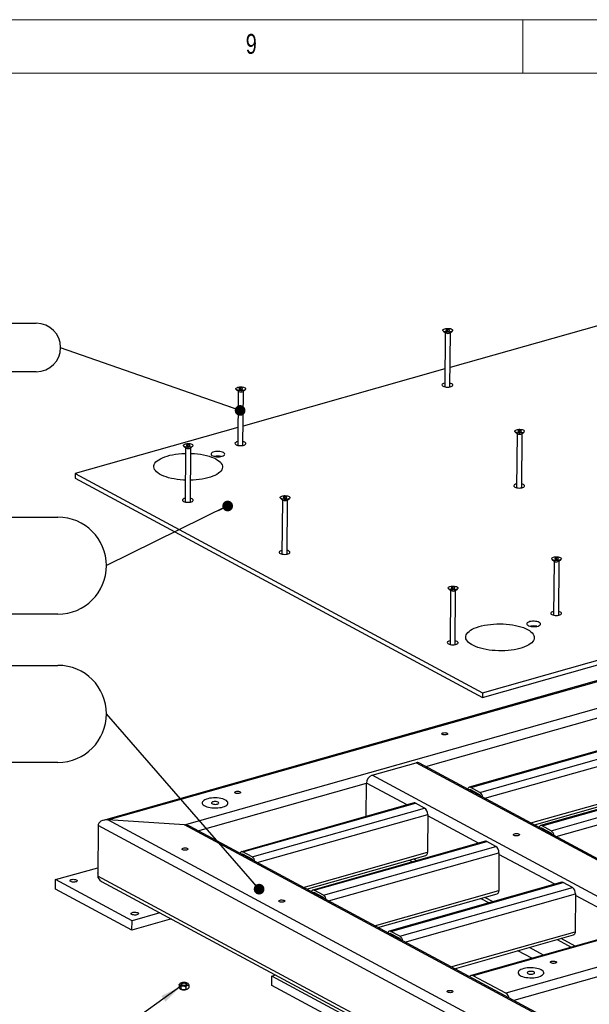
# Model space of a CAD drawing. Header units: millimetres. Extents: x 5 to 589, y 5 to 415.
# Tile 37 of 42: x 400 to 453, y 323 to 415. Entities that reach past the tile are written whole.
import ezdxf

# ---------------------------------------------------------------- set-up
doc = ezdxf.new("R2010")
doc.units = ezdxf.units.MM
doc.layers.add('NOTES', color=6, linetype='Continuous')
doc.layers.add('TRAIT-FORT', color=4, linetype='Continuous', lineweight=25)
doc.styles.add('SLDTEXTSTYLE0', font='TXT', dxfattribs={"width": 0.75})
doc.dimstyles.new('SLDDIMSTYLE2', dxfattribs={"dimtxt": 0.18, "dimasz": 1, "dimexe": 0, "dimexo": 0.0625, "dimgap": 0, "dimtad": 0, "dimtih": 1, "dimtoh": 1, "dimdec": 0, "dimrnd": 1e-09, "dimzin": 0, "dimdsep": 46, "dimtxsty": 'Standard', "dimblk1": 'DOT', "dimblk2": 'DOT', "dimsah": 1, "dimcen": 0.09, "dimadec": 0, "dimazin": 0, "dimtfac": 1, "dimtdec": 0, "dimtofl": 0, "dimtmove": 0, "dimatfit": 3, "dimldrblk": 'DOT', "dimfxl": 1, "dimfrac": 2, "dimtolj": 1, "dimtzin": 0, "dimarcsym": 0})
doc.dimstyles.new('SLDDIMSTYLE3', dxfattribs={"dimtxt": 0.18, "dimasz": 2, "dimexe": 0, "dimexo": 0.0625, "dimgap": 0, "dimtad": 0, "dimtih": 1, "dimtoh": 1, "dimdec": 0, "dimrnd": 1e-09, "dimzin": 0, "dimdsep": 46, "dimtxsty": 'Standard', "dimsah": 1, "dimcen": 0.09, "dimadec": 0, "dimazin": 0, "dimtfac": 2, "dimtdec": 0, "dimtofl": 0, "dimtmove": 0, "dimatfit": 3, "dimfxl": 1, "dimfrac": 2, "dimtolj": 1, "dimtzin": 0, "dimarcsym": 0})

# ---------------------------------------------------------------- blocks, each defined once
blk = doc.blocks.new('SW_NOTE_18')
at = {"layer": 'NOTES', "color": 0}
for p, q in [((-47.17, 4.528), (-4.528, 4.528)), ((-4.528, -4.528), (-47.17, -4.528))]:
    blk.add_line(p, q, dxfattribs=at)
for centre, start, end in [((-47.17, 0), 90, 270), ((-4.528, 0), 270, 90)]:
    blk.add_arc(centre, 4.528, start, end, dxfattribs=at)
at = {"layer": 'NOTES', "color": 0, "char_height": 3.5, "attachment_point": 2, "style": 'SLDTEXTSTYLE0'}
for s, insert in [('TOLE ACIER', (-25.926, 4.591)), ('FAU-WSIGHT11-008', (-25.854, 0.065))]:
    blk.add_mtext(s, dxfattribs=dict(at, insert=insert))
blk = doc.blocks.new('_Dot')
at = {"color": 0, "linetype": 'ByBlock', "lineweight": -2}
blk.add_line((-0.5, 0), (-1, 0), dxfattribs=at)
at = {"color": 0, "linetype": 'ByBlock', "const_width": 0.5}
blk.add_lwpolyline([(-0.25, 0, 1), (0.25, 0, 1)], format="xyb", close=True, dxfattribs=at)
blk = doc.blocks.new('SW_NOTE_19')
at = {"layer": 'NOTES', "color": 0}
for p, q in [((-47.296, 4.528), (-4.528, 4.528)), ((-4.528, -4.528), (-47.296, -4.528))]:
    blk.add_line(p, q, dxfattribs=at)
for centre, start, end in [((-47.296, 0), 90, 270), ((-4.528, 0), 270, 90)]:
    blk.add_arc(centre, 4.528, start, end, dxfattribs=at)
at = {"layer": 'NOTES', "color": 0, "char_height": 3.5, "attachment_point": 2, "style": 'SLDTEXTSTYLE0'}
for s, insert in [('CADRE ENSEMBLE', (-26.163, 4.61)), ('FAU-WSIGHT11-003', (-25.959, 0.084))]:
    blk.add_mtext(s, dxfattribs=dict(at, insert=insert))
blk = doc.blocks.new('SW_NOTE_23')
at = {"layer": 'NOTES', "color": 0}
for p, q in [((-37.484, 2.31), (-2.264, 2.31)), ((-2.264, -2.218), (-37.484, -2.218))]:
    blk.add_line(p, q, dxfattribs=at)
for centre, start, end in [((-37.484, 0.046), 90, 270), ((-2.264, 0.046), 270, 90)]:
    blk.add_arc(centre, 2.264, start, end, dxfattribs=at)
at = {"layer": 'NOTES', "color": 0, "insert": (-19.908, 1.99), "char_height": 3.5, "attachment_point": 2, "style": 'SLDTEXTSTYLE0'}
blk.add_mtext('VIS FHc M6x100', dxfattribs=at)

msp = doc.modelspace()

# ---------------------------------------------------------------- linework, layer by layer
at = {"color": 7, "linetype": 'Continuous', "lineweight": 18}
for p, q in [((589, 415), (5, 415)), ((447, 410), (447, 415)), ((584, 410), (10, 410))]:
    msp.add_line(p, q, dxfattribs=at)
at = {"layer": 'TRAIT-FORT', "color": 4, "linetype": 'Continuous', "lineweight": 25}
for p, q in [((459.054, 387.858), (440.227, 382.528)), ((439.605, 385.932), (439.796, 385.771)), ((439.773, 385.79), (439.733, 380.723)), ((439.82, 385.755), (439.796, 385.771)), ((439.994, 386.077), (439.845, 386.035)), ((439.845, 386.035), (439.866, 385.962)), ((439.866, 385.962), (440.035, 385.932)), ((439.993, 385.94), (439.994, 386.077)), ((440.163, 386.047), (439.994, 386.077)), ((440.035, 385.932), (440.184, 385.974)), ((440.184, 385.974), (440.163, 386.047)), ((440.163, 385.968), (440.163, 386.047)), ((440.213, 380.719), (440.253, 385.787)), ((440.23, 385.768), (440.423, 385.926)), ((439.746, 382.392), (420.919, 377.061)), ((420.686, 380.61), (420.537, 380.568)), ((420.685, 380.473), (420.686, 380.61)), ((420.855, 380.58), (420.686, 380.61)), ((420.297, 380.465), (420.488, 380.304)), ((420.465, 380.324), (420.425, 375.256)), ((420.512, 380.288), (420.488, 380.304)), ((420.537, 380.568), (420.558, 380.496)), ((420.558, 380.496), (420.727, 380.466)), ((420.727, 380.466), (420.876, 380.508)), ((420.876, 380.508), (420.855, 380.58)), ((420.855, 380.502), (420.855, 380.58)), ((420.905, 375.252), (420.945, 380.32)), ((420.922, 380.301), (421.115, 380.459)), ((420.438, 376.925), (405.25, 372.625)), ((446.304, 376.51), (446.495, 376.349)), ((446.472, 376.368), (446.432, 371.3)), ((446.519, 376.332), (446.495, 376.349)), ((446.693, 376.654), (446.544, 376.612)), ((446.544, 376.612), (446.565, 376.54)), ((446.565, 376.54), (446.734, 376.51)), ((446.692, 376.517), (446.693, 376.654)), ((446.862, 376.624), (446.693, 376.654)), ((446.734, 376.51), (446.883, 376.552)), ((446.883, 376.552), (446.862, 376.624)), ((446.862, 376.546), (446.862, 376.624)), ((446.912, 371.297), (446.952, 376.364)), ((446.929, 376.345), (447.122, 376.503)), ((415.394, 375.174), (415.585, 375.013)), ((415.783, 375.319), (415.634, 375.276)), ((415.634, 375.276), (415.655, 375.204)), ((415.655, 375.204), (415.824, 375.174)), ((415.782, 375.182), (415.783, 375.319)), ((415.952, 375.288), (415.783, 375.319)), ((415.824, 375.174), (415.973, 375.216)), ((415.973, 375.216), (415.952, 375.288)), ((415.952, 375.21), (415.952, 375.288)), ((416.019, 375.009), (416.212, 375.167)), ((415.562, 375.032), (415.522, 369.965)), ((415.609, 374.997), (415.585, 375.013)), ((416.002, 369.961), (416.042, 375.028)), ((405.25, 372.625), (405.247, 372.183)), ((405.25, 372.625), (443.26, 352.161)), ((405.247, 372.183), (443.257, 351.72)), ((424.422, 370.314), (424.612, 370.153)), ((424.589, 370.172), (424.55, 365.105)), ((424.636, 370.137), (424.612, 370.153)), ((424.81, 370.458), (424.662, 370.416)), ((424.662, 370.416), (424.682, 370.344)), ((424.682, 370.344), (424.852, 370.314)), ((424.809, 370.322), (424.81, 370.458)), ((424.98, 370.428), (424.81, 370.458)), ((424.852, 370.314), (425, 370.356)), ((424.979, 370.35), (424.98, 370.428)), ((425, 370.356), (424.98, 370.428)), ((425.03, 365.101), (425.069, 370.168)), ((425.046, 370.149), (425.239, 370.307)), ((449.755, 364.606), (449.945, 364.445)), ((449.922, 364.464), (449.883, 359.397)), ((449.97, 364.429), (449.945, 364.445)), ((450.143, 364.751), (449.995, 364.709)), ((449.995, 364.709), (450.016, 364.636)), ((450.016, 364.636), (450.185, 364.606)), ((450.142, 364.614), (450.143, 364.751)), ((450.313, 364.721), (450.143, 364.751)), ((450.185, 364.606), (450.334, 364.648)), ((450.312, 364.642), (450.313, 364.721)), ((450.334, 364.648), (450.313, 364.721)), ((450.363, 359.393), (450.402, 364.461)), ((450.379, 364.442), (450.572, 364.6)), ((440.101, 361.873), (440.291, 361.712)), ((440.268, 361.731), (440.229, 356.664)), ((440.316, 361.695), (440.291, 361.712)), ((440.489, 362.017), (440.341, 361.975)), ((440.341, 361.975), (440.362, 361.903)), ((440.362, 361.903), (440.531, 361.873)), ((440.488, 361.88), (440.489, 362.017)), ((440.659, 361.987), (440.489, 362.017)), ((440.531, 361.873), (440.679, 361.915)), ((440.658, 361.909), (440.659, 361.987)), ((440.679, 361.915), (440.659, 361.987)), ((440.709, 356.66), (440.748, 361.727)), ((440.725, 361.708), (440.918, 361.866)), ((475.228, 359.314), (407.875, 340.244)), ((408.295, 340.285), (475.166, 359.219)), ((415.455, 339.814), (474.087, 356.415)), ((443.257, 351.72), (458.703, 356.093)), ((443.26, 352.161), (458.707, 356.535)), ((437.954, 345.285), (473.948, 355.476)), ((478.38, 353.63), (442.016, 343.334)), ((442.15, 343.313), (478.514, 353.609)), ((443.005, 342.853), (479.369, 353.149)), ((443.26, 352.161), (443.257, 351.72)), ((443.477, 342.312), (479.651, 352.554)), ((485.031, 350.048), (448.668, 339.753)), ((448.802, 339.732), (485.166, 350.028)), ((449.657, 339.272), (486.021, 349.568)), ((447.767, 340.002), (479.623, 349.022)), ((448.089, 339.829), (479.469, 348.714)), ((450.129, 338.731), (486.302, 348.973)), ((432.955, 344.457), (437.074, 345.623)), ((462.731, 331.81), (437.074, 345.623)), ((463.03, 331.785), (437.373, 345.598)), ((458.612, 330.644), (432.955, 344.457)), ((416.715, 339.272), (432.436, 343.723)), ((432.411, 340.614), (432.436, 343.723)), ((436.211, 341.69), (432.436, 343.723)), ((443.004, 342.632), (442.149, 343.093)), ((443.005, 342.853), (442.15, 343.313)), ((442.194, 343.002), (442.274, 343.025)), ((500.084, 342.152), (442.208, 325.765)), ((500.504, 342.193), (442.387, 325.738)), ((436.867, 341.876), (420.777, 337.32)), ((420.911, 337.3), (437.001, 341.856)), ((421.767, 336.839), (437.857, 341.395)), ((437.857, 341.395), (437.001, 341.856)), ((507.664, 341.722), (445.428, 324.101)), ((508.554, 341.075), (446.173, 323.412)), ((415.455, 339.814), (408.295, 340.285)), ((444.975, 320.538), (408.295, 340.285)), ((422.238, 336.298), (438.138, 340.8)), ((438.138, 340.8), (438.111, 337.268)), ((442.863, 338.109), (438.137, 340.653)), ((407.396, 339.755), (407.359, 335.046)), ((444.455, 319.803), (407.396, 339.755)), ((449.094, 321.704), (415.455, 339.814)), ((449.393, 321.679), (415.975, 339.67)), ((449.655, 339.051), (448.8, 339.511)), ((449.657, 339.272), (448.802, 339.732)), ((448.846, 339.421), (448.926, 339.444)), ((443.519, 338.295), (427.429, 333.739)), ((427.563, 333.719), (443.653, 338.274)), ((428.418, 333.258), (444.508, 337.814)), ((444.508, 337.814), (443.653, 338.274)), ((421.765, 336.619), (420.91, 337.079)), ((421.767, 336.839), (420.911, 337.3)), ((420.955, 336.989), (421.035, 337.012)), ((426.528, 333.989), (438.111, 337.268)), ((426.85, 333.815), (437.956, 336.96)), ((428.89, 332.717), (444.79, 337.219)), ((436.444, 336.532), (436.736, 336.374)), ((437.106, 336.479), (436.814, 336.637)), ((444.79, 337.219), (444.762, 333.687)), ((449.989, 334.272), (444.789, 337.072)), ((403.439, 334.715), (407.365, 335.827)), ((403.432, 333.832), (403.439, 334.715)), ((410.565, 330.878), (403.439, 334.715)), ((444.418, 315.095), (407.359, 335.046)), ((410.559, 329.995), (403.432, 333.832)), ((407.729, 334.543), (444.63, 314.677)), ((428.418, 333.258), (427.563, 333.719)), ((450.646, 334.458), (434.556, 329.902)), ((434.69, 329.882), (450.78, 334.438)), ((435.545, 329.421), (451.635, 333.977)), ((451.635, 333.977), (450.78, 334.438)), ((428.417, 333.038), (427.561, 333.498)), ((427.607, 333.408), (427.687, 333.43)), ((433.179, 330.408), (444.762, 333.687)), ((433.502, 330.234), (444.608, 333.379)), ((436.017, 328.88), (451.917, 333.382)), ((443.096, 332.951), (443.863, 332.537)), ((444.233, 332.642), (443.465, 333.055)), ((451.917, 333.382), (451.889, 329.85)), ((457.663, 330.141), (451.916, 333.235)), ((414.24, 331.038), (410.559, 329.995)), ((413.168, 331.615), (410.565, 330.878)), ((410.559, 329.995), (410.565, 330.878)), ((435.543, 329.201), (434.688, 329.661)), ((435.545, 329.421), (434.69, 329.882)), ((434.734, 329.571), (434.814, 329.594)), ((440.306, 326.571), (451.889, 329.85)), ((440.628, 326.397), (451.735, 329.542)), ((450.222, 329.114), (451.536, 328.406)), ((451.906, 328.511), (450.592, 329.219)), ((448.934, 327.67), (447.62, 328.377)), ((447.855, 327.364), (446.541, 328.071)), ((423.596, 324.827), (423.603, 325.71)), ((423.603, 325.71), (423.953, 325.809)), ((434.531, 319.826), (423.603, 325.71)), ((445.428, 324.101), (442.387, 325.738)), ((414.952, 324.92), (414.95, 324.666)), ((415.047, 325.015), (415.036, 325.006)), ((415.115, 324.75), (415.113, 324.496)), ((415.571, 324.717), (415.569, 324.463)), ((415.767, 324.507), (415.778, 324.516)), ((415.864, 324.856), (415.862, 324.602)), ((434.524, 318.943), (423.596, 324.827))]:
    msp.add_line(p, q, dxfattribs=at)
at = {"layer": 'TRAIT-FORT', "color": 4, "linetype": 'Continuous', "lineweight": 25, "flags": 128}
for points in [[(439.651, 385.902), (439.596, 385.941), (439.567, 385.984), (439.566, 386.028), (439.593, 386.071), (439.647, 386.11), (439.724, 386.142), (439.819, 386.166), (439.927, 386.179), (440.04, 386.182), (440.151, 386.173), (440.254, 386.153), (440.342, 386.125), (440.409, 386.089), (440.452, 386.047), (440.467, 386.003), (440.453, 385.959), (440.412, 385.918), (440.346, 385.882), (440.26, 385.854), (440.158, 385.835), (440.046, 385.827), (439.933, 385.831), (439.825, 385.845), (439.729, 385.869), (439.651, 385.902)], [(420.343, 380.435), (420.288, 380.474), (420.259, 380.517), (420.258, 380.562), (420.285, 380.605), (420.339, 380.643), (420.416, 380.675), (420.511, 380.699), (420.618, 380.712), (420.731, 380.715), (420.843, 380.706), (420.946, 380.687), (421.034, 380.658), (421.101, 380.622), (421.143, 380.58), (421.159, 380.536), (421.145, 380.492), (421.104, 380.451), (421.038, 380.415), (420.952, 380.387), (420.849, 380.368), (420.738, 380.361), (420.625, 380.364), (420.517, 380.378), (420.421, 380.402), (420.343, 380.435)], [(439.736, 381.071), (439.726, 381.069), (439.628, 381.041), (439.551, 381.005), (439.498, 380.962), (439.473, 380.916), (439.476, 380.868), (439.509, 380.822), (439.569, 380.78), (439.652, 380.745), (439.755, 380.718), (439.869, 380.702), (439.991, 380.697), (440.111, 380.704), (440.223, 380.721), (440.321, 380.749), (440.398, 380.785), (440.451, 380.828), (440.476, 380.874), (440.473, 380.922), (440.44, 380.968), (440.38, 381.01)], [(440.38, 381.01), (440.297, 381.045), (440.216, 381.067)], [(446.35, 376.479), (446.295, 376.518), (446.266, 376.561), (446.265, 376.606), (446.292, 376.649), (446.346, 376.688), (446.423, 376.72), (446.518, 376.743), (446.625, 376.757), (446.739, 376.759), (446.85, 376.75), (446.953, 376.731), (447.041, 376.702), (447.108, 376.666), (447.15, 376.625), (447.166, 376.58), (447.152, 376.536), (447.111, 376.495), (447.045, 376.459), (446.959, 376.431), (446.857, 376.413), (446.745, 376.405), (446.632, 376.408), (446.524, 376.422), (446.428, 376.446), (446.35, 376.479)], [(415.44, 375.143), (415.385, 375.183), (415.356, 375.226), (415.355, 375.27), (415.382, 375.313), (415.436, 375.352), (415.513, 375.384), (415.608, 375.408), (415.716, 375.421), (415.829, 375.423), (415.94, 375.415), (416.043, 375.395), (416.131, 375.367), (416.198, 375.33), (416.241, 375.289), (416.256, 375.245), (416.242, 375.201), (416.201, 375.159), (416.136, 375.124), (416.049, 375.096), (415.947, 375.077), (415.836, 375.069), (415.722, 375.072), (415.614, 375.087), (415.518, 375.111), (415.44, 375.143)], [(420.428, 375.604), (420.418, 375.602), (420.32, 375.574), (420.243, 375.538), (420.19, 375.496), (420.164, 375.449), (420.168, 375.401), (420.201, 375.355), (420.261, 375.313), (420.344, 375.278), (420.446, 375.252), (420.561, 375.235), (420.682, 375.23), (420.803, 375.237), (420.915, 375.254), (421.012, 375.282), (421.09, 375.318), (421.143, 375.361), (421.168, 375.407), (421.165, 375.455), (421.132, 375.501), (421.072, 375.543)], [(421.072, 375.543), (420.988, 375.578), (420.908, 375.6)], [(415.538, 372.006), (415.359, 372.015), (415.064, 372.039), (414.776, 372.073), (414.496, 372.117), (414.228, 372.172), (413.974, 372.236), (413.736, 372.31), (413.516, 372.391), (413.316, 372.48), (413.138, 372.576), (412.983, 372.678), (412.853, 372.785), (412.749, 372.896), (412.671, 373.01), (412.622, 373.127), (412.6, 373.244), (412.606, 373.362), (412.64, 373.479), (412.702, 373.594), (412.791, 373.705), (412.907, 373.813), (413.048, 373.916), (413.213, 374.013), (413.401, 374.104), (413.61, 374.187), (413.838, 374.262), (414.083, 374.328), (414.344, 374.385), (414.617, 374.431), (414.901, 374.468), (415.193, 374.494), (415.489, 374.508), (415.558, 374.51)], [(416.038, 374.507), (416.089, 374.505), (416.386, 374.487), (416.678, 374.458), (416.962, 374.419), (417.236, 374.369), (417.497, 374.309), (417.744, 374.241), (417.973, 374.163), (418.183, 374.078), (418.373, 373.985)], [(419.082, 374.589), (418.988, 374.63), (418.875, 374.662), (418.747, 374.683), (418.611, 374.694), (418.472, 374.693), (418.339, 374.68), (418.215, 374.656), (418.109, 374.622), (418.023, 374.58), (417.964, 374.531), (417.932, 374.478), (417.93, 374.424), (417.958, 374.371), (418.014, 374.321), (418.096, 374.276), (418.201, 374.24), (418.322, 374.213), (418.455, 374.197), (418.593, 374.192), (418.73, 374.199), (418.859, 374.218), (418.975, 374.247), (419.071, 374.285), (419.144, 374.331), (419.19, 374.382), (419.207, 374.436), (419.194, 374.49), (419.152, 374.542), (419.082, 374.589)], [(418.373, 373.985), (418.539, 373.886), (418.682, 373.782), (418.799, 373.672), (418.89, 373.56), (418.954, 373.444), (418.99, 373.327), (418.998, 373.209), (418.977, 373.092), (418.929, 372.976), (418.854, 372.862), (418.751, 372.752), (418.623, 372.647), (418.469, 372.547), (418.293, 372.453), (418.094, 372.366), (417.875, 372.287), (417.638, 372.216), (417.385, 372.155), (417.118, 372.103), (416.839, 372.061), (416.551, 372.03), (416.256, 372.01), (416.018, 372.002)], [(446.435, 371.648), (446.425, 371.646), (446.327, 371.619), (446.25, 371.582), (446.197, 371.54), (446.171, 371.493), (446.175, 371.446), (446.208, 371.4), (446.268, 371.358), (446.351, 371.322), (446.454, 371.296), (446.568, 371.28), (446.689, 371.275), (446.81, 371.281), (446.922, 371.299), (447.019, 371.326), (447.097, 371.363), (447.15, 371.405), (447.175, 371.452), (447.172, 371.499), (447.139, 371.545), (447.079, 371.587)], [(447.079, 371.587), (446.995, 371.623), (446.915, 371.645)], [(424.467, 370.283), (424.412, 370.323), (424.383, 370.366), (424.382, 370.41), (424.41, 370.453), (424.463, 370.492), (424.54, 370.524), (424.636, 370.548), (424.743, 370.561), (424.856, 370.563), (424.967, 370.555), (425.07, 370.535), (425.158, 370.507), (425.225, 370.47), (425.268, 370.429), (425.283, 370.385), (425.27, 370.341), (425.229, 370.299), (425.163, 370.264), (425.076, 370.236), (424.974, 370.217), (424.863, 370.209), (424.75, 370.212), (424.642, 370.226), (424.546, 370.251), (424.467, 370.283)], [(415.525, 370.313), (415.515, 370.311), (415.418, 370.283), (415.34, 370.247), (415.287, 370.204), (415.262, 370.158), (415.265, 370.11), (415.298, 370.064), (415.358, 370.022), (415.442, 369.987), (415.544, 369.96), (415.659, 369.944), (415.78, 369.939), (415.9, 369.945), (416.012, 369.963), (416.11, 369.991), (416.187, 370.027), (416.24, 370.069), (416.266, 370.116), (416.262, 370.164), (416.229, 370.21), (416.169, 370.252)], [(416.169, 370.252), (416.086, 370.287), (416.005, 370.309)], [(424.552, 365.453), (424.543, 365.451), (424.445, 365.423), (424.367, 365.387), (424.314, 365.344), (424.289, 365.298), (424.293, 365.25), (424.326, 365.204), (424.385, 365.162), (424.469, 365.127), (424.571, 365.1), (424.686, 365.084), (424.807, 365.079), (424.927, 365.085), (425.039, 365.103), (425.137, 365.131), (425.215, 365.167), (425.268, 365.209), (425.293, 365.256), (425.289, 365.304), (425.256, 365.35), (425.196, 365.392)], [(425.196, 365.392), (425.113, 365.427), (425.032, 365.449)], [(449.801, 364.576), (449.745, 364.615), (449.716, 364.658), (449.715, 364.702), (449.743, 364.745), (449.797, 364.784), (449.873, 364.816), (449.969, 364.84), (450.076, 364.853), (450.189, 364.855), (450.301, 364.847), (450.403, 364.827), (450.491, 364.799), (450.559, 364.763), (450.601, 364.721), (450.616, 364.677), (450.603, 364.633), (450.562, 364.592), (450.496, 364.556), (450.409, 364.528), (450.307, 364.509), (450.196, 364.501), (450.083, 364.505), (449.975, 364.519), (449.879, 364.543), (449.801, 364.576)], [(440.147, 361.842), (440.091, 361.881), (440.062, 361.925), (440.061, 361.969), (440.089, 362.012), (440.142, 362.051), (440.219, 362.083), (440.315, 362.106), (440.422, 362.12), (440.535, 362.122), (440.647, 362.113), (440.749, 362.094), (440.837, 362.065), (440.905, 362.029), (440.947, 361.988), (440.962, 361.943), (440.949, 361.899), (440.908, 361.858), (440.842, 361.822), (440.755, 361.794), (440.653, 361.776), (440.542, 361.768), (440.429, 361.771), (440.321, 361.785), (440.225, 361.809), (440.147, 361.842)], [(449.885, 359.745), (449.876, 359.743), (449.778, 359.715), (449.7, 359.679), (449.647, 359.636), (449.622, 359.59), (449.626, 359.542), (449.659, 359.496), (449.719, 359.454), (449.802, 359.419), (449.904, 359.392), (450.019, 359.376), (450.14, 359.371), (450.26, 359.378), (450.372, 359.395), (450.47, 359.423), (450.548, 359.459), (450.601, 359.502), (450.626, 359.548), (450.622, 359.596), (450.589, 359.642), (450.53, 359.684)], [(450.53, 359.684), (450.446, 359.719), (450.365, 359.741)], [(447.461, 358.06), (447.628, 357.961), (447.77, 357.857), (447.888, 357.748), (447.978, 357.635), (448.042, 357.519), (448.078, 357.402), (448.086, 357.284), (448.066, 357.167), (448.018, 357.051), (447.942, 356.938), (447.839, 356.828), (447.711, 356.722), (447.558, 356.622), (447.381, 356.528), (447.182, 356.441), (446.963, 356.362), (446.726, 356.291), (446.473, 356.23), (446.206, 356.178), (445.927, 356.137), (445.639, 356.106), (445.345, 356.085), (445.046, 356.076), (444.746, 356.078), (444.447, 356.09), (444.152, 356.114), (443.864, 356.148), (443.585, 356.193), (443.317, 356.247), (443.062, 356.312), (442.824, 356.385), (442.604, 356.466), (442.404, 356.555), (442.226, 356.651), (442.071, 356.753), (441.941, 356.86), (441.837, 356.971), (441.76, 357.086), (441.71, 357.202), (441.688, 357.32), (441.694, 357.437), (441.728, 357.554), (441.79, 357.669), (441.879, 357.781), (441.995, 357.889), (442.136, 357.992), (442.301, 358.089), (442.489, 358.179), (442.698, 358.262), (442.926, 358.337), (443.172, 358.403), (443.432, 358.46), (443.706, 358.507), (443.989, 358.543), (444.281, 358.569), (444.578, 358.584), (444.877, 358.588), (445.177, 358.58), (445.474, 358.562), (445.766, 358.533), (446.05, 358.494), (446.324, 358.444), (446.586, 358.385), (446.832, 358.316), (447.062, 358.238), (447.272, 358.153), (447.461, 358.06)], [(448.54, 358.73), (448.446, 358.771), (448.332, 358.803), (448.205, 358.824), (448.068, 358.835), (447.93, 358.833), (447.796, 358.82), (447.673, 358.797), (447.566, 358.763), (447.481, 358.72), (447.421, 358.672), (447.39, 358.619), (447.388, 358.565), (447.415, 358.511), (447.472, 358.461), (447.554, 358.417), (447.658, 358.381), (447.78, 358.354), (447.912, 358.338), (448.05, 358.333), (448.187, 358.34), (448.317, 358.359), (448.432, 358.388), (448.529, 358.426), (448.602, 358.472), (448.648, 358.523), (448.665, 358.577), (448.652, 358.631), (448.609, 358.683), (448.54, 358.73)], [(440.231, 357.011), (440.222, 357.009), (440.124, 356.982), (440.046, 356.946), (439.993, 356.903), (439.968, 356.857), (439.972, 356.809), (440.005, 356.763), (440.065, 356.721), (440.148, 356.686), (440.25, 356.659), (440.365, 356.643), (440.486, 356.638), (440.606, 356.644), (440.718, 356.662), (440.816, 356.689), (440.894, 356.726), (440.947, 356.768), (440.972, 356.815), (440.968, 356.862), (440.935, 356.908), (440.875, 356.95)], [(440.875, 356.95), (440.792, 356.986), (440.711, 357.008)], [(439.552, 348.413), (439.635, 348.429), (439.726, 348.433), (439.816, 348.426), (439.896, 348.407), (439.957, 348.38), (439.992, 348.346), (439.997, 348.31), (439.972, 348.275), (439.92, 348.246), (439.846, 348.225), (439.758, 348.214), (439.666, 348.216), (439.579, 348.229), (439.508, 348.253), (439.459, 348.284), (439.439, 348.319), (439.449, 348.355), (439.488, 348.387), (439.552, 348.413)], [(420.244, 342.946), (420.326, 342.962), (420.418, 342.967), (420.508, 342.959), (420.588, 342.941), (420.649, 342.913), (420.684, 342.879), (420.689, 342.843), (420.664, 342.808), (420.612, 342.779), (420.538, 342.758), (420.45, 342.748), (420.357, 342.749), (420.271, 342.762), (420.2, 342.786), (420.151, 342.817), (420.131, 342.852), (420.141, 342.888), (420.18, 342.921), (420.244, 342.946)], [(442.15, 343.313), (442.095, 343.335), (442.041, 343.338), (441.991, 343.324), (441.948, 343.293), (441.912, 343.245), (441.885, 343.183), (441.881, 343.171)], [(419.277, 342.145), (419.157, 342.201), (419.017, 342.248), (418.86, 342.287), (418.691, 342.316), (418.513, 342.335), (418.33, 342.343), (418.146, 342.34), (417.967, 342.325), (417.795, 342.301), (417.636, 342.266), (417.493, 342.222), (417.368, 342.17), (417.266, 342.11), (417.188, 342.045), (417.137, 341.977), (417.113, 341.905), (417.117, 341.833), (417.149, 341.762), (417.209, 341.693), (417.294, 341.629), (417.403, 341.57), (417.534, 341.518), (417.682, 341.475), (417.846, 341.441), (418.02, 341.417), (418.201, 341.404), (418.385, 341.401), (418.567, 341.41), (418.743, 341.43), (418.909, 341.459), (419.06, 341.499), (419.195, 341.547), (419.308, 341.603), (419.399, 341.666), (419.463, 341.733), (419.501, 341.803), (419.511, 341.875), (419.493, 341.947), (419.447, 342.017), (419.374, 342.084), (419.277, 342.145)], [(419.277, 342.145), (419.157, 342.201), (419.017, 342.248), (418.86, 342.287), (418.691, 342.316), (418.513, 342.335), (418.33, 342.343), (418.146, 342.34), (417.967, 342.325), (417.795, 342.301), (417.636, 342.266), (417.493, 342.222), (417.368, 342.17), (417.266, 342.11), (417.188, 342.045), (417.137, 341.977), (417.113, 341.905), (417.117, 341.833), (417.149, 341.762), (417.209, 341.693), (417.294, 341.629), (417.403, 341.57), (417.534, 341.518), (417.682, 341.475), (417.846, 341.441), (418.02, 341.417), (418.201, 341.404), (418.385, 341.401), (418.567, 341.41), (418.743, 341.43), (418.909, 341.459), (419.06, 341.499), (419.195, 341.547), (419.308, 341.603), (419.399, 341.666), (419.463, 341.733), (419.501, 341.803), (419.511, 341.875), (419.493, 341.947), (419.447, 342.017), (419.374, 342.084), (419.277, 342.145)], [(418.585, 341.949), (418.513, 341.978), (418.424, 341.997), (418.324, 342.005), (418.223, 342.001), (418.13, 341.986), (418.054, 341.961), (418, 341.927), (417.973, 341.889), (417.977, 341.849), (418.011, 341.812), (418.071, 341.779), (418.152, 341.755), (418.248, 341.741), (418.349, 341.739), (418.447, 341.749), (418.533, 341.769), (418.599, 341.799), (418.64, 341.835), (418.651, 341.875), (418.632, 341.914), (418.585, 341.949)], [(448.802, 339.732), (448.746, 339.754), (448.693, 339.757), (448.643, 339.743), (448.599, 339.711), (448.563, 339.664), (448.536, 339.601), (448.533, 339.59)], [(446.251, 338.991), (446.333, 339.006), (446.425, 339.011), (446.515, 339.003), (446.595, 338.985), (446.656, 338.957), (446.691, 338.923), (446.696, 338.887), (446.671, 338.853), (446.619, 338.823), (446.545, 338.802), (446.457, 338.792), (446.365, 338.793), (446.278, 338.807), (446.207, 338.83), (446.158, 338.861), (446.138, 338.897), (446.148, 338.932), (446.187, 338.965), (446.251, 338.991)], [(415.342, 337.655), (415.424, 337.671), (415.515, 337.675), (415.605, 337.668), (415.685, 337.649), (415.746, 337.622), (415.781, 337.588), (415.786, 337.552), (415.761, 337.517), (415.709, 337.488), (415.635, 337.467), (415.547, 337.456), (415.455, 337.458), (415.368, 337.471), (415.297, 337.494), (415.249, 337.526), (415.228, 337.561), (415.238, 337.597), (415.277, 337.629), (415.342, 337.655)], [(420.911, 337.3), (420.856, 337.321), (420.802, 337.325), (420.752, 337.311), (420.709, 337.279), (420.673, 337.231), (420.646, 337.169), (420.642, 337.157)], [(438.111, 337.268), (438.104, 337.185), (438.088, 337.111), (438.061, 337.049), (438.025, 337.001), (437.981, 336.97), (437.956, 336.96)], [(404.843, 334.527), (404.796, 334.563), (404.777, 334.602), (404.788, 334.642), (404.829, 334.678), (404.895, 334.708), (404.981, 334.728), (405.079, 334.738), (405.18, 334.736), (405.276, 334.722), (405.357, 334.698), (405.417, 334.665), (405.451, 334.628), (405.455, 334.588), (405.428, 334.55), (405.374, 334.516), (405.298, 334.491), (405.205, 334.475), (405.104, 334.472), (405.004, 334.48), (404.915, 334.499), (404.843, 334.527)], [(407.361, 335.304), (407.351, 335.331), (407.361, 335.368)], [(427.563, 333.719), (427.507, 333.74), (427.454, 333.744), (427.404, 333.73), (427.361, 333.698), (427.325, 333.65), (427.298, 333.588), (427.294, 333.576)], [(424.369, 332.795), (424.451, 332.811), (424.542, 332.815), (424.633, 332.808), (424.713, 332.789), (424.773, 332.761), (424.808, 332.728), (424.813, 332.692), (424.789, 332.657), (424.736, 332.627), (424.662, 332.606), (424.574, 332.596), (424.482, 332.598), (424.396, 332.611), (424.324, 332.634), (424.276, 332.665), (424.256, 332.701), (424.266, 332.737), (424.305, 332.769), (424.369, 332.795)], [(444.762, 333.687), (444.756, 333.604), (444.739, 333.53), (444.712, 333.468), (444.676, 333.42), (444.633, 333.388), (444.608, 333.379)], [(410.545, 331.458), (410.497, 331.493), (410.478, 331.533), (410.49, 331.572), (410.53, 331.608), (410.596, 331.638), (410.682, 331.659), (410.78, 331.668), (410.881, 331.666), (410.977, 331.652), (411.059, 331.628), (411.119, 331.596), (411.152, 331.558), (411.156, 331.518), (411.13, 331.48), (411.076, 331.447), (410.999, 331.421), (410.906, 331.406), (410.806, 331.402), (410.706, 331.41), (410.616, 331.429), (410.545, 331.458)], [(434.69, 329.882), (434.634, 329.903), (434.581, 329.907), (434.531, 329.893), (434.487, 329.861), (434.451, 329.813), (434.424, 329.751), (434.421, 329.739)], [(451.889, 329.85), (451.883, 329.767), (451.866, 329.693), (451.839, 329.631), (451.803, 329.583), (451.76, 329.552), (451.735, 329.542)], [(448.734, 326.286), (448.614, 326.342), (448.474, 326.389), (448.318, 326.428), (448.149, 326.457), (447.97, 326.476), (447.787, 326.484), (447.604, 326.48), (447.425, 326.466), (447.253, 326.442), (447.094, 326.407), (446.95, 326.363), (446.826, 326.31), (446.724, 326.251), (446.646, 326.186), (446.595, 326.117), (446.571, 326.046), (446.575, 325.974), (446.607, 325.903), (446.667, 325.834), (446.752, 325.77), (446.861, 325.711), (446.991, 325.659), (447.14, 325.616), (447.303, 325.582), (447.478, 325.558), (447.659, 325.544), (447.842, 325.542), (448.024, 325.551), (448.2, 325.57), (448.366, 325.6), (448.518, 325.64), (448.652, 325.688), (448.766, 325.744), (448.856, 325.806), (448.921, 325.873), (448.959, 325.944), (448.969, 326.016), (448.95, 326.088), (448.904, 326.158), (448.832, 326.224), (448.734, 326.286)], [(448.734, 326.286), (448.614, 326.342), (448.474, 326.389), (448.318, 326.428), (448.149, 326.457), (447.97, 326.476), (447.787, 326.484), (447.604, 326.48), (447.425, 326.466), (447.253, 326.442), (447.094, 326.407), (446.95, 326.363), (446.826, 326.31), (446.724, 326.251), (446.646, 326.186), (446.595, 326.117), (446.571, 326.046), (446.575, 325.974), (446.607, 325.903), (446.667, 325.834), (446.752, 325.77), (446.861, 325.711), (446.991, 325.659), (447.14, 325.616), (447.303, 325.582), (447.478, 325.558), (447.659, 325.544), (447.842, 325.542), (448.024, 325.551), (448.2, 325.57), (448.366, 325.6), (448.518, 325.64), (448.652, 325.688), (448.766, 325.744), (448.856, 325.806), (448.921, 325.873), (448.959, 325.944), (448.969, 326.016), (448.95, 326.088), (448.904, 326.158), (448.832, 326.224), (448.734, 326.286)], [(449.702, 327.087), (449.784, 327.103), (449.875, 327.107), (449.966, 327.1), (450.046, 327.081), (450.106, 327.054), (450.141, 327.02), (450.147, 326.984), (450.122, 326.949), (450.069, 326.92), (449.995, 326.899), (449.907, 326.888), (449.815, 326.89), (449.729, 326.903), (449.657, 326.927), (449.609, 326.958), (449.589, 326.993), (449.599, 327.029), (449.638, 327.061), (449.702, 327.087)], [(448.042, 326.09), (447.971, 326.119), (447.881, 326.138), (447.782, 326.146), (447.681, 326.142), (447.588, 326.127), (447.511, 326.102), (447.457, 326.068), (447.431, 326.03), (447.435, 325.99), (447.468, 325.952), (447.529, 325.92), (447.61, 325.896), (447.706, 325.882), (447.807, 325.88), (447.905, 325.89), (447.991, 325.91), (448.057, 325.94), (448.097, 325.976), (448.109, 326.016), (448.09, 326.055), (448.042, 326.09)], [(415.099, 325.047), (415.069, 325.03), (415.044, 325.012), (415.026, 324.993), (415.014, 324.973), (415.009, 324.953), (415.011, 324.932), (415.019, 324.912), (415.034, 324.892)], [(415.594, 324.884), (415.635, 324.912), (415.649, 324.944), (415.633, 324.977), (415.591, 325.005), (415.526, 325.026), (415.448, 325.038), (415.364, 325.038), (415.286, 325.027), (415.223, 325.006), (415.182, 324.978), (415.169, 324.945), (415.184, 324.913), (415.227, 324.885), (415.291, 324.864), (415.37, 324.852), (415.453, 324.852), (415.531, 324.863), (415.594, 324.884)], [(415.718, 324.843), (415.748, 324.86), (415.773, 324.878), (415.792, 324.897), (415.803, 324.917), (415.808, 324.937), (415.807, 324.958), (415.798, 324.978), (415.783, 324.998)], [(415.767, 324.507), (415.746, 324.492), (415.715, 324.475)], [(440.048, 324.354), (440.13, 324.369), (440.221, 324.374), (440.312, 324.366), (440.392, 324.348), (440.452, 324.32), (440.487, 324.287), (440.493, 324.25), (440.468, 324.216), (440.415, 324.186), (440.341, 324.165), (440.253, 324.155), (440.161, 324.157), (440.075, 324.17), (440.003, 324.193), (439.955, 324.224), (439.935, 324.26), (439.945, 324.296), (439.984, 324.328), (440.048, 324.354)]]:
    msp.add_lwpolyline(points, dxfattribs=at)
at = {"layer": 'TRAIT-FORT', "color": 4, "linetype": 'Continuous', "lineweight": 25}
for centre, radius, start, end in [((440.013, 386.154), 0.443, 244.23757, 299.32982), ((420.705, 380.687), 0.443, 244.23757, 299.32982), ((446.712, 376.732), 0.443, 244.23757, 299.32982), ((415.802, 375.396), 0.443, 244.23757, 299.32982), ((418.554, 372.734), 1.52, 77.95704, 101.143), ((424.829, 370.536), 0.443, 244.23757, 299.32982), ((450.162, 364.828), 0.443, 244.23757, 299.32982), ((440.508, 362.095), 0.443, 244.23757, 299.32982), ((448.011, 356.874), 1.52, 77.95704, 101.143), ((437.193, 345.251), 0.391, 62.63055, 107.76606), ((433.223, 343.716), 0.788, 109.90795, 179.5419), ((442.104, 343.024), 0.0815, 57.20847, 134.92098), ((442.859, 342.408), 0.267, 22.98497, 57.11908), ((442.641, 342.332), 0.636, 8.25173, 54.99413), ((436.91, 341.706), 0.175, 58.59873, 104.13463), ((437.434, 340.831), 0.705, 357.50887, 53.15091), ((448.756, 339.443), 0.0815, 57.20847, 134.92098), ((449.292, 338.751), 0.636, 8.25173, 54.99413), ((449.511, 338.827), 0.267, 22.98497, 57.11908), ((443.562, 338.125), 0.175, 58.59873, 104.13463), ((444.085, 337.25), 0.705, 357.50887, 53.15091), ((420.865, 337.011), 0.0815, 57.20847, 134.92098), ((421.62, 336.395), 0.267, 22.98497, 57.11908), ((421.402, 336.318), 0.636, 8.25173, 54.99413), ((450.689, 334.288), 0.175, 58.59873, 104.13463), ((451.212, 333.413), 0.705, 357.50887, 53.15091), ((427.517, 333.429), 0.0815, 57.20847, 134.92098), ((428.272, 332.814), 0.267, 22.98497, 57.11908), ((428.053, 332.737), 0.636, 8.25173, 54.99413), ((434.644, 329.593), 0.0815, 57.20847, 134.92098), ((435.399, 328.977), 0.267, 22.98497, 57.11908), ((435.18, 328.9), 0.636, 8.25173, 54.99413), ((442.271, 325.539), 0.23, 59.81585, 157.39099), ((415.337, 324.933), 0.511, 233.23029, 270.41539), ((415.34, 325.301), 0.511, 233.23029, 270.41539), ((415.395, 324.302), 0.801, 84.40324, 111.69352), ((415.422, 325.588), 0.801, 264.40324, 291.69352), ((415.477, 324.589), 0.511, 53.23029, 90.41539), ((415.419, 325.22), 0.801, 264.40324, 291.69352), ((444.968, 323.434), 0.81, 14.68079, 55.41951)]:
    msp.add_arc(centre, radius, start, end, dxfattribs=at)
for centre, start_param, end_param in [((408.291, 339.697), 1.637016, 3.207813), ((408.291, 339.697), 1.637016, 3.207813), ((415.451, 339.226), 1.015916, 1.637016), ((415.451, 339.226), 1.015916, 1.637016), ((408.254, 334.988), 3.207813, 4.157508), ((408.254, 334.988), 3.207813, 4.157508)]:
    msp.add_ellipse(centre, major_axis=(0.893, -0.098), ratio=0.653552, start_param=start_param, end_param=end_param, dxfattribs=at)
for points, knots in [([(414.95, 324.666), (414.962, 324.641), (414.984, 324.591), (415.012, 324.546), (415.028, 324.528), (415.032, 324.524)], [0, 0, 0, 0, 0.432382, 0.879547, 1, 1, 1, 1]), ([(414.952, 324.92), (414.964, 324.934), (414.991, 324.966), (415.021, 324.987), (415.038, 325)], [0, 0, 0, 0, 0.408665, 1, 1, 1, 1]), ([(415.034, 324.892), (415.02, 324.904), (414.992, 324.927), (414.965, 324.923), (414.952, 324.92)], [0, 0, 0, 0, 0.5039949, 1, 1, 1, 1]), ([(415.032, 324.524), (415.046, 324.512), (415.074, 324.489), (415.101, 324.493), (415.113, 324.496)], [0, 0, 0, 0, 0.5039949, 1, 1, 1, 1]), ([(415.115, 324.75), (415.104, 324.775), (415.082, 324.826), (415.054, 324.87), (415.038, 324.888), (415.034, 324.892)], [0, 0, 0, 0, 0.432382, 0.879547, 1, 1, 1, 1]), ([(415.115, 324.75), (415.147, 324.761), (415.21, 324.783), (415.289, 324.793), (415.334, 324.791), (415.344, 324.79)], [0, 0, 0, 0, 0.432382, 0.879547, 1, 1, 1, 1]), ([(415.344, 324.79), (415.384, 324.784), (415.463, 324.772), (415.535, 324.735), (415.571, 324.717)], [0, 0, 0, 0, 0.503995, 1, 1, 1, 1]), ([(415.571, 324.717), (415.582, 324.73), (415.626, 324.781), (415.677, 324.824), (415.716, 324.842), (415.718, 324.843)], [0, 0, 0, 0, 0.241768, 0.953284, 1, 1, 1, 1]), ([(415.862, 324.602), (415.845, 324.582), (415.798, 324.528), (415.747, 324.496), (415.715, 324.475)], [0, 0, 0, 0, 0.370993, 1, 1, 1, 1]), ([(415.718, 324.843), (415.75, 324.853), (415.801, 324.869), (415.847, 324.859), (415.864, 324.856)], [0, 0, 0, 0, 0.629007, 1, 1, 1, 1]), ([(415.783, 324.998), (415.797, 324.98), (415.826, 324.943), (415.851, 324.885), (415.864, 324.856)], [0, 0, 0, 0, 0.503995, 1, 1, 1, 1]), ([(415.341, 324.423), (415.301, 324.429), (415.221, 324.441), (415.149, 324.478), (415.113, 324.496)], [0, 0, 0, 0, 0.5039949, 1, 1, 1, 1]), ([(415.569, 324.463), (415.538, 324.452), (415.474, 324.43), (415.395, 324.42), (415.35, 324.422), (415.341, 324.423)], [0, 0, 0, 0, 0.432382, 0.879547, 1, 1, 1, 1]), ([(415.715, 324.475), (415.713, 324.474), (415.674, 324.457), (415.624, 324.451), (415.58, 324.461), (415.569, 324.463)], [0, 0, 0, 0, 0.0467158, 0.7582321, 1, 1, 1, 1])]:
    msp.add_open_spline(points, degree=3, knots=knots, dxfattribs=at)

# ---------------------------------------------------------------- block references
at = {"layer": 'NOTES', "color": 211}
for name, p in [('SW_NOTE_23', (403.899, 384.348)), ('SW_NOTE_18', (408.176, 364.025)), ('SW_NOTE_19', (408.176, 350.189))]:
    msp.add_blockref(name, p, dxfattribs=at)

# ---------------------------------------------------------------- texts
at = {"layer": 'NOTES', "color": 211, "insert": (421.167, 413.668), "char_height": 1.852, "attachment_point": 1, "style": 'SLDTEXTSTYLE0'}
msp.add_mtext('9', dxfattribs=at)

# ---------------------------------------------------------------- leaders
at = {"layer": 'NOTES', "color": 211}
for points, dimstyle in [([(420.643, 378.515), (403.899, 384.348)], 'SLDDIMSTYLE2'), ([(419.48, 369.595), (408.176, 364.025)], 'SLDDIMSTYLE2'), ([(422.414, 333.82), (408.176, 350.189)], 'SLDDIMSTYLE2'), ([(415.115, 324.75), (408.05, 319.694)], 'SLDDIMSTYLE3')]:
    msp.add_leader(points, dimstyle=dimstyle, dxfattribs=at)

doc.saveas('drawing.dxf')
